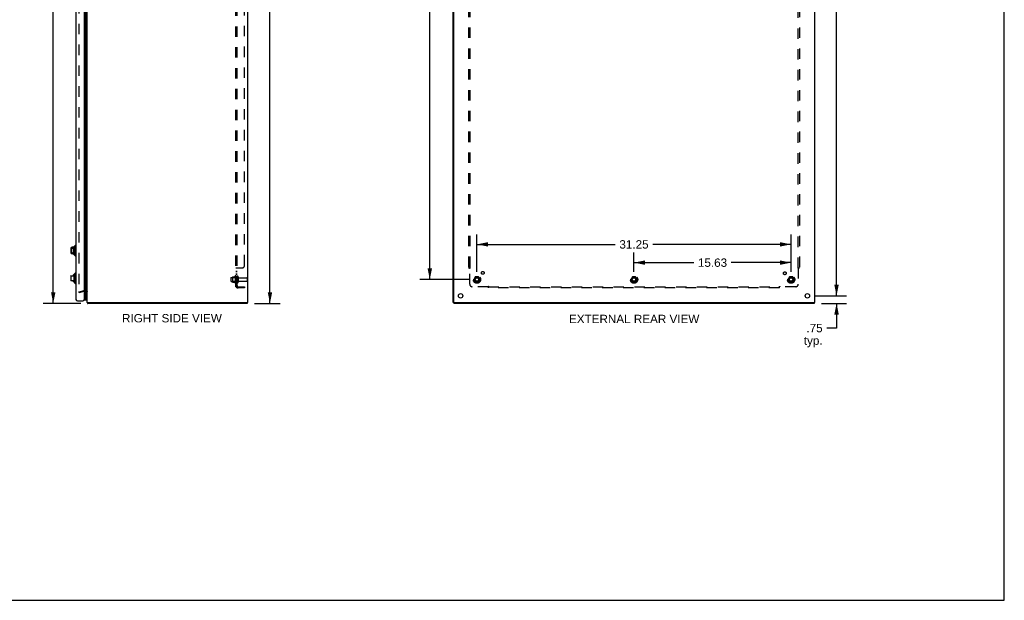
# Model space of a CAD drawing. Header units: inches. Extents: x 0 to 188, y 0 to 122.
# Tile 101 of 102: x 90 to 188, y 0 to 58. Entities that reach past the tile are written whole.
import ezdxf

# ---------------------------------------------------------------- set-up
doc = ezdxf.new("R2010")
doc.units = ezdxf.units.IN
doc.header["$LTSCALE"] = 10.363855
doc.header["$MEASUREMENT"] = 0
doc.linetypes.add('HIDDEN', pattern=[0.2, 0.1, -0.1])
doc.layers.get('0').update_dxf_attribs({"linetype": 'CONTINUOUS'})
for name, color, linetype in [('DEFAULT_2', 8, 'HIDDEN'), ('DIMENSIONS', 7, 'CONTINUOUS'), ('DOOR_ASSEMBLY', 7, 'CONTINUOUS'), ('SUBPANEL', 7, 'CONTINUOUS')]:
    doc.layers.add(name, color=color, linetype=linetype)
doc.styles.get("Standard").update_dxf_attribs({"font": 'arial.ttf'})
doc.dimstyles.new('DIMSTYLE_1', dxfattribs={"dimtxt": 0.831325, "dimasz": 1.108434, "dimexe": 0.09, "dimexo": 0.07, "dimgap": 0.0375, "dimtad": 0, "dimtih": 1, "dimtoh": 1, "dimzin": 4, "dimdsep": 46, "dimtxsty": 'Standard', "dimblk": '_FILLED', "dimblk1": '_FILLED', "dimblk2": '_FILLED', "dimcen": 0.09, "dimazin": 1, "dimtfac": 1, "dimtdec": 3, "dimtofl": 0, "dimtmove": 0, "dimatfit": 3, "dimldrblk": '_FILLED', "dimfxl": 0, "dimtolj": 1, "dimtzin": 4, "dimarcsym": 0})

# ---------------------------------------------------------------- blocks, each defined once
blk = doc.blocks.new('_FILLED')
at = {"color": 0, "linetype": 'ByBlock'}
blk.add_solid([(0, 0), (-1, 0.2), (-1, -0.2)], dxfattribs=at)
blk = doc.blocks.new('*D1')
at = {"layer": 'DIMENSIONS', "color": 2, "linetype": 'Continuous'}
for p, q in [((96.476, 89.553), (92.809, 89.553)), ((93.807, 89.553), (93.807, 60.384)), ((93.807, 29.551), (93.807, 58.721)), ((96.537, 29.551), (92.809, 29.551))]:
    blk.add_line(p, q, dxfattribs=at)
at = {"layer": 'DIMENSIONS', "color": 2, "linetype": 'Continuous', "xscale": 1.1084337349, "yscale": 1.1084337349, "zscale": 1.1084337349}
for p, rotation in [((93.807, 89.553), 90), ((93.807, 29.551), 270)]:
    blk.add_blockref('_FILLED', p, dxfattribs=dict(at, rotation=rotation))
at = {"layer": 'DIMENSIONS', "color": 2, "linetype": 'Continuous', "insert": (93.807, 59.968), "char_height": 0.8313, "width": 2.905, "attachment_point": 2, "line_spacing_factor": 0.9}
blk.add_mtext('60.00', dxfattribs=at)
blk = doc.blocks.new('*D7')
at = {"layer": 'DIMENSIONS', "color": 2, "linetype": 'Continuous'}
for p, q in [((135.964, 32.702), (135.964, 36.418)), ((167.214, 32.702), (167.214, 36.418)), ((135.964, 35.42), (149.721, 35.42)), ((167.214, 35.42), (153.457, 35.42))]:
    blk.add_line(p, q, dxfattribs=at)
at = {"layer": 'DIMENSIONS', "color": 2, "linetype": 'Continuous', "xscale": 1.1084337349, "yscale": 1.1084337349, "zscale": 1.1084337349, "rotation": 180}
blk.add_blockref('_FILLED', (135.964, 35.42), dxfattribs=at)
at = {"layer": 'DIMENSIONS', "color": 2, "linetype": 'Continuous', "xscale": 1.1084337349, "yscale": 1.1084337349, "zscale": 1.1084337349}
blk.add_blockref('_FILLED', (167.214, 35.42), dxfattribs=at)
at = {"layer": 'DIMENSIONS', "color": 2, "linetype": 'Continuous', "insert": (151.589, 35.836), "char_height": 0.8313, "width": 2.905, "attachment_point": 2, "line_spacing_factor": 0.9}
blk.add_mtext('31.25', dxfattribs=at)
blk = doc.blocks.new('*D8')
at = {"layer": 'DIMENSIONS', "color": 2, "linetype": 'Continuous'}
for p, q in [((151.589, 32.702), (151.589, 34.6)), ((167.214, 32.702), (167.214, 34.6)), ((151.589, 33.603), (157.533, 33.603)), ((167.214, 33.603), (161.27, 33.603))]:
    blk.add_line(p, q, dxfattribs=at)
at = {"layer": 'DIMENSIONS', "color": 2, "linetype": 'Continuous', "xscale": 1.1084337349, "yscale": 1.1084337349, "zscale": 1.1084337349, "rotation": 180}
blk.add_blockref('_FILLED', (151.589, 33.603), dxfattribs=at)
at = {"layer": 'DIMENSIONS', "color": 2, "linetype": 'Continuous', "xscale": 1.1084337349, "yscale": 1.1084337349, "zscale": 1.1084337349}
blk.add_blockref('_FILLED', (167.214, 33.603), dxfattribs=at)
at = {"layer": 'DIMENSIONS', "color": 2, "linetype": 'Continuous', "insert": (159.401, 34.018), "char_height": 0.8313, "width": 2.905, "attachment_point": 2, "line_spacing_factor": 0.9}
blk.add_mtext('15.63', dxfattribs=at)
blk = doc.blocks.new('*D9')
at = {"layer": 'DIMENSIONS', "color": 2, "linetype": 'Continuous'}
for p, q in [((135.188, 87.176), (130.273, 87.176)), ((131.271, 87.176), (131.271, 60.383)), ((131.271, 31.926), (131.271, 58.72)), ((135.188, 31.926), (130.273, 31.926))]:
    blk.add_line(p, q, dxfattribs=at)
at = {"layer": 'DIMENSIONS', "color": 2, "linetype": 'Continuous', "xscale": 1.1084337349, "yscale": 1.1084337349, "zscale": 1.1084337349}
for p, rotation in [((131.271, 87.176), 90), ((131.271, 31.926), 270)]:
    blk.add_blockref('_FILLED', p, dxfattribs=dict(at, rotation=rotation))
at = {"layer": 'DIMENSIONS', "color": 2, "linetype": 'Continuous', "insert": (131.271, 59.967), "char_height": 0.8313, "width": 2.905, "attachment_point": 2, "line_spacing_factor": 0.9}
blk.add_mtext('55.25', dxfattribs=at)
blk = doc.blocks.new('*D11')
at = {"layer": 'DIMENSIONS', "color": 2, "linetype": 'Continuous'}
for p, q in [((171.743, 30.301), (171.743, 32.518)), ((169.615, 30.301), (172.741, 30.301)), ((170.242, 29.551), (172.741, 29.551)), ((171.743, 29.551), (171.743, 27.09)), ((171.743, 27.09), (170.773, 27.09))]:
    blk.add_line(p, q, dxfattribs=at)
at = {"layer": 'DIMENSIONS', "color": 2, "linetype": 'Continuous', "xscale": 1.1084337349, "yscale": 1.1084337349, "zscale": 1.1084337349}
for p, rotation in [((171.743, 30.301), 270), ((171.743, 29.551), 90)]:
    blk.add_blockref('_FILLED', p, dxfattribs=dict(at, rotation=rotation))
at = {"layer": 'DIMENSIONS', "color": 2, "linetype": 'Continuous', "insert": (170.358, 27.506), "char_height": 0.8313, "width": 1.86971, "attachment_point": 3, "line_spacing_factor": 0.9}
blk.add_mtext('.75\\Ptyp.', dxfattribs=at)
blk = doc.blocks.new('*D15')
at = {"layer": 'DIMENSIONS', "color": 2, "linetype": 'Continuous'}
for p, q in [((113.85, 93.793), (116.37, 93.793)), ((115.373, 93.793), (115.373, 62.503)), ((115.373, 29.551), (115.373, 60.841)), ((113.822, 29.551), (116.37, 29.551))]:
    blk.add_line(p, q, dxfattribs=at)
at = {"layer": 'DIMENSIONS', "color": 2, "linetype": 'Continuous', "xscale": 1.1084337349, "yscale": 1.1084337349, "zscale": 1.1084337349}
for p, rotation in [((115.373, 93.793), 90), ((115.373, 29.551), 270)]:
    blk.add_blockref('_FILLED', p, dxfattribs=dict(at, rotation=rotation))
at = {"layer": 'DIMENSIONS', "color": 2, "linetype": 'Continuous', "insert": (115.373, 62.088), "char_height": 0.8313, "width": 2.905, "attachment_point": 2, "line_spacing_factor": 0.9}
blk.add_mtext('64.24', dxfattribs=at)
blk = doc.blocks.new('*D17')
at = {"layer": 'DIMENSIONS', "color": 2, "linetype": 'Continuous'}
for p, q in [((169.615, 88.801), (172.741, 88.801)), ((171.743, 88.801), (171.743, 60.383)), ((171.743, 30.301), (171.743, 58.72)), ((169.615, 30.301), (172.741, 30.301))]:
    blk.add_line(p, q, dxfattribs=at)
at = {"layer": 'DIMENSIONS', "color": 2, "linetype": 'Continuous', "xscale": 1.1084337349, "yscale": 1.1084337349, "zscale": 1.1084337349}
for p, rotation in [((171.743, 88.801), 90), ((171.743, 30.301), 270)]:
    blk.add_blockref('_FILLED', p, dxfattribs=dict(at, rotation=rotation))
at = {"layer": 'DIMENSIONS', "color": 2, "linetype": 'Continuous', "insert": (171.743, 59.967), "char_height": 0.8313, "width": 2.905, "attachment_point": 2, "line_spacing_factor": 0.9}
blk.add_mtext('58.50', dxfattribs=at)

msp = doc.modelspace()

# ---------------------------------------------------------------- linework, layer by layer
at = {"color": 7, "linetype": 'Continuous'}
for p, q in [((188.434, 0), (188.434, 121.928)), ((113.101, 29.626), (113.106, 29.626)), ((113.107, 29.626), (113.17, 29.626)), ((113.107, 29.626), (113.107, 29.551)), ((133.664, 29.626), (133.589, 29.626)), ((133.652, 29.626), (133.652, 29.551)), ((133.664, 29.666), (133.664, 29.626)), ((133.669, 29.626), (133.695, 29.626)), ((169.526, 29.626), (169.526, 29.551)), ((0, 0), (188.434, 0))]:
    msp.add_line(p, q, dxfattribs=at)
at = {"color": 3, "linetype": 'Continuous'}
for p, q in [((113.134, 93.692), (113.134, 29.666)), ((113.17, 29.626), (113.17, 93.721)), ((133.589, 29.626), (133.589, 93.722)), ((133.664, 29.666), (133.664, 93.681)), ((169.589, 29.626), (169.589, 93.702)), ((97.17, 29.626), (97.17, 89.47)), ((97.17, 29.626), (113.094, 29.626)), ((113.107, 29.551), (97.233, 29.551)), ((169.526, 29.551), (133.652, 29.551)), ((133.704, 29.626), (169.589, 29.626))]:
    msp.add_line(p, q, dxfattribs=at)
for points in [[(97.211, 29.594), (97.213, 29.593), (97.214, 29.592), (97.215, 29.59), (97.216, 29.588), (97.217, 29.585), (97.218, 29.583), (97.219, 29.58), (97.219, 29.578), (97.22, 29.575), (97.221, 29.573), (97.222, 29.568)], [(97.222, 29.568), (97.223, 29.566), (97.223, 29.564), (97.224, 29.562), (97.225, 29.56), (97.225, 29.558), (97.226, 29.557), (97.227, 29.555), (97.228, 29.554), (97.228, 29.553), (97.229, 29.553), (97.23, 29.552), (97.231, 29.552), (97.232, 29.551), (97.233, 29.551)]]:
    msp.add_lwpolyline(points, dxfattribs=at)
for centre in [(134.339, 30.301), (168.839, 30.301)]:
    msp.add_circle(centre, 0.219, dxfattribs=at)
for centre, radius, start, end in [((97.315, 29.696), 0.145, 208.86845, 224.60138), ((113.094, 29.666), 0.04, 270, 360), ((133.704, 29.666), 0.04, 180, 270)]:
    msp.add_arc(centre, radius, start, end, dxfattribs=at)
at = {"layer": 'DEFAULT_2', "color": 8, "linetype": 'HIDDEN'}
for p, q in [((96.357, 88.46), (96.357, 30.642)), ((111.47, 32.079), (111.47, 31.773)), ((111.5, 32.109), (112.095, 32.109)), ((111.5, 31.743), (112.095, 31.743)), ((111.634, 32.182), (111.634, 31.671)), ((111.654, 32.11), (111.634, 32.13)), ((111.654, 31.743), (111.634, 31.723)), ((111.644, 32.204), (111.872, 32.204)), ((111.644, 31.649), (111.872, 31.649)), ((111.95, 32.11), (111.654, 32.11)), ((111.654, 32.11), (111.654, 31.743)), ((111.95, 31.743), (111.654, 31.743)), ((111.9, 32.282), (111.9, 31.57)), ((111.95, 32.11), (111.97, 32.13)), ((111.95, 32.11), (111.95, 31.743)), ((111.95, 31.743), (111.97, 31.723)), ((111.97, 32.26), (111.97, 31.592)), ((112.095, 32.191), (112.095, 31.662)), ((112.201, 32.191), (112.201, 31.662)), ((112.263, 32.092), (113.065, 32.092)), ((112.263, 31.76), (113.065, 31.76)), ((113.095, 32.062), (113.095, 31.79)), ((135.801, 32.199), (135.646, 31.931)), ((135.646, 31.921), (135.801, 31.654)), ((136.118, 32.204), (135.809, 32.204)), ((136.118, 31.649), (135.809, 31.649)), ((136.281, 31.931), (136.127, 32.199)), ((136.127, 31.654), (136.281, 31.921)), ((151.426, 32.199), (151.271, 31.931)), ((151.271, 31.921), (151.426, 31.654)), ((151.743, 32.204), (151.434, 32.204)), ((151.743, 31.649), (151.434, 31.649)), ((151.906, 31.931), (151.752, 32.199)), ((151.752, 31.654), (151.906, 31.921)), ((167.051, 32.199), (166.896, 31.931)), ((166.896, 31.921), (167.051, 31.654)), ((167.368, 32.204), (167.059, 32.204)), ((167.368, 31.649), (167.059, 31.649)), ((167.531, 31.931), (167.377, 32.199)), ((167.377, 31.654), (167.531, 31.921)), ((96.357, 30.694), (96.741, 30.797)), ((96.376, 30.622), (96.357, 30.694)), ((96.376, 30.622), (96.761, 30.725)), ((96.771, 30.801), (97.1, 30.801)), ((97.1, 30.726), (96.771, 30.726))]:
    msp.add_line(p, q, dxfattribs=at)
for points in [[(96.357, 30.642), (96.357, 30.64), (96.358, 30.639), (96.358, 30.637), (96.359, 30.635)], [(96.372, 30.627), (96.37, 30.628), (96.368, 30.628), (96.366, 30.629), (96.364, 30.63), (96.363, 30.631), (96.361, 30.632), (96.36, 30.633), (96.359, 30.635)], [(96.375, 30.628), (96.373, 30.628), (96.372, 30.627)]]:
    msp.add_lwpolyline(points, dxfattribs=at)
for centre, radius in [((135.964, 31.926), 0.372), ((135.964, 31.926), 0.356), ((135.964, 31.926), 0.318), ((135.964, 31.926), 0.204), ((135.964, 31.926), 0.183), ((135.964, 31.926), 0.183), ((135.964, 31.926), 0.166), ((151.589, 31.926), 0.372), ((151.589, 31.926), 0.356), ((151.589, 31.926), 0.318), ((151.589, 31.926), 0.204), ((151.589, 31.926), 0.183), ((151.589, 31.926), 0.183), ((151.589, 31.926), 0.166), ((167.214, 31.926), 0.372), ((167.214, 31.926), 0.356), ((167.214, 31.926), 0.318), ((167.214, 31.926), 0.204), ((167.214, 31.926), 0.183), ((167.214, 31.926), 0.183), ((167.214, 31.926), 0.166)]:
    msp.add_circle(centre, radius, dxfattribs=at)
for centre, radius, start, end in [((111.5, 32.079), 0.03, 90, 180), ((111.5, 31.773), 0.03, 180, 270), ((111.644, 32.194), 0.01, 90, 174.80617), ((111.775, 32.182), 0.141, 174.79195, 180), ((111.775, 31.671), 0.141, 180, 185.20805), ((111.644, 31.659), 0.01, 185.19383, 270), ((111.853, 32.214), 0.01, 270, 336.03207), ((111.853, 31.639), 0.01, 23.96793, 90), ((112.5, 31.926), 0.698, 149.33687, 156.03207), ((112.5, 31.926), 0.698, 203.96793, 210.66313), ((111.931, 32.26), 0.0384, 0, 145.55034), ((111.931, 31.592), 0.0384, 214.44966, 360), ((112.148, 32.191), 0.053, 0, 180), ((112.148, 31.662), 0.053, 180, 360), ((112.263, 32.155), 0.0625, 180, 270), ((112.263, 31.698), 0.0625, 90, 180), ((113.065, 32.062), 0.03, 0, 90), ((113.065, 31.79), 0.03, 270, 360), ((135.655, 31.926), 0.01, 150.01268, 209.98829), ((135.809, 32.194), 0.01, 90.01235, 149.98915), ((135.809, 31.659), 0.01, 210.01204, 269.98872), ((136.118, 32.194), 0.01, 30.01204, 89.98872), ((136.118, 31.659), 0.01, 270.01235, 329.98915), ((136.273, 31.926), 0.01, 330.01268, 29.98829), ((151.28, 31.926), 0.01, 150.01268, 209.98829), ((151.434, 32.194), 0.01, 90.01235, 149.98915), ((151.434, 31.659), 0.01, 210.01204, 269.98872), ((151.743, 32.194), 0.01, 30.01204, 89.98872), ((151.743, 31.659), 0.01, 270.01235, 329.98915), ((151.898, 31.926), 0.01, 330.01268, 29.98829), ((166.905, 31.926), 0.01, 150.01268, 209.98829), ((167.059, 32.194), 0.01, 90.01235, 149.98915), ((167.059, 31.659), 0.01, 210.01204, 269.98872), ((167.368, 32.194), 0.01, 30.01204, 89.98872), ((167.368, 31.659), 0.01, 270.01235, 329.98915), ((167.523, 31.926), 0.01, 330.01268, 29.98829), ((96.771, 30.686), 0.115, 90, 105), ((96.771, 30.686), 0.04, 90, 105), ((97.1, 30.656), 0.145, 38.75492, 90), ((97.1, 30.656), 0.07, 0, 90)]:
    msp.add_arc(centre, radius, start, end, dxfattribs=at)
at = {"layer": 'DOOR_ASSEMBLY', "color": 3, "linetype": 'Continuous'}
for p, q in [((96.071, 89.166), (96.071, 29.936)), ((96.896, 89.166), (96.896, 29.936)), ((96.206, 29.801), (96.761, 29.801))]:
    msp.add_line(p, q, dxfattribs=at)
at = {"layer": 'DOOR_ASSEMBLY', "color": 7, "linetype": 'Continuous'}
for p, q in [((96.988, 89.188), (96.988, 29.914)), ((97.063, 29.886), (97.063, 89.217)), ((97.106, 89.208), (97.106, 29.895)), ((97.12, 89.201), (97.12, 29.902)), ((97.129, 89.199), (97.129, 29.904)), ((97.141, 89.219), (97.141, 29.883)), ((95.913, 35.254), (96.012, 35.352)), ((96.012, 35.352), (96.071, 35.352)), ((96.012, 35.352), (96.012, 34.25)), ((95.571, 35.018), (95.571, 34.585)), ((95.8, 35.136), (95.689, 35.136)), ((95.787, 35.017), (95.689, 35.017)), ((95.689, 34.586), (95.787, 34.586)), ((95.8, 34.467), (95.689, 34.467)), ((95.787, 35.017), (95.787, 34.586)), ((95.886, 34.417), (95.886, 35.185)), ((95.913, 35.254), (95.913, 34.349)), ((95.913, 34.349), (96.012, 34.25)), ((96.012, 34.25), (96.071, 34.25)), ((95.8, 32.386), (95.787, 32.386)), ((95.787, 32.386), (95.787, 32.307)), ((95.886, 31.667), (95.886, 32.435)), ((95.913, 32.504), (96.012, 32.602)), ((95.913, 32.504), (95.913, 31.599)), ((96.012, 32.602), (96.071, 32.602)), ((96.012, 32.602), (96.012, 31.5)), ((95.571, 32.268), (95.571, 31.835)), ((95.577, 32.307), (95.787, 32.307)), ((95.787, 31.795), (95.577, 31.795)), ((95.787, 31.795), (95.787, 31.717)), ((95.8, 31.717), (95.787, 31.717)), ((95.913, 31.599), (96.012, 31.5)), ((96.012, 31.5), (96.071, 31.5)), ((97.141, 29.883), (97.129, 29.904)), ((97.17, 29.9), (97.141, 29.883))]:
    msp.add_line(p, q, dxfattribs=at)
for points in [[(95.689, 35.017), (95.684, 35.017), (95.68, 35.016), (95.676, 35.016), (95.671, 35.015), (95.667, 35.014), (95.663, 35.012), (95.658, 35.011), (95.654, 35.009), (95.65, 35.007), (95.646, 35.004), (95.641, 35.001), (95.637, 34.998), (95.633, 34.995), (95.629, 34.991), (95.625, 34.987), (95.621, 34.982), (95.617, 34.978), (95.614, 34.972), (95.61, 34.966), (95.606, 34.96), (95.603, 34.954), (95.6, 34.947), (95.597, 34.939), (95.594, 34.932), (95.592, 34.924), (95.589, 34.916), (95.587, 34.907), (95.585, 34.899), (95.584, 34.89), (95.582, 34.881), (95.581, 34.871), (95.58, 34.862), (95.579, 34.852), (95.579, 34.842), (95.578, 34.832), (95.578, 34.822), (95.577, 34.812), (95.577, 34.801), (95.577, 34.791), (95.578, 34.781), (95.578, 34.771), (95.578, 34.761), (95.579, 34.751), (95.58, 34.741), (95.581, 34.732), (95.582, 34.722), (95.584, 34.713), (95.585, 34.704), (95.587, 34.696), (95.589, 34.687), (95.591, 34.679), (95.594, 34.671), (95.597, 34.663), (95.6, 34.656), (95.603, 34.649), (95.606, 34.642), (95.61, 34.636), (95.614, 34.63), (95.617, 34.625), (95.621, 34.62), (95.625, 34.616), (95.629, 34.612), (95.633, 34.608), (95.637, 34.604), (95.641, 34.601), (95.646, 34.598), (95.65, 34.596), (95.654, 34.594), (95.658, 34.592), (95.663, 34.59), (95.667, 34.589), (95.671, 34.588), (95.676, 34.587), (95.68, 34.586), (95.684, 34.586), (95.689, 34.586)], [(97.063, 29.886), (97.055, 29.886), (97.047, 29.887), (97.04, 29.889), (97.032, 29.891), (97.024, 29.893), (97.017, 29.896), (97.009, 29.9), (97.002, 29.904), (96.995, 29.909), (96.988, 29.914)], [(97.12, 29.902), (97.117, 29.9), (97.113, 29.898), (97.11, 29.896), (97.106, 29.895)]]:
    msp.add_lwpolyline(points, dxfattribs=at)
for centre, radius, start, end in [((95.689, 35.018), 0.118, 90, 180), ((95.689, 34.585), 0.118, 180, 270), ((95.8, 35.215), 0.0787, 270, 330), ((95.8, 34.388), 0.0787, 30, 90), ((95.885, 35.165), 0.0197, 89.88541, 150), ((95.885, 34.437), 0.0197, 210, 270.11459), ((95.935, 35.165), 0.0492, 116.11489, 180), ((95.935, 34.437), 0.0492, 180, 243.88511), ((95.8, 32.465), 0.0787, 270, 330), ((95.885, 32.415), 0.0197, 89.88541, 150), ((95.935, 32.415), 0.0492, 116.11489, 180), ((95.689, 32.268), 0.118, 160.52145, 180), ((95.689, 31.835), 0.118, 180, 199.4747), ((95.8, 31.638), 0.0787, 30, 90), ((95.885, 31.687), 0.0197, 210, 270.11459), ((95.935, 31.687), 0.0492, 180, 243.88511), ((96.946, 29.941), 0.05, 185.26172, 327.32819), ((97.074, 29.942), 0.0569, 258.71151, 304.56687), ((97.117, 29.931), 0.03, 276.41204, 293.79784)]:
    msp.add_arc(centre, radius, start, end, dxfattribs=at)
at = {"layer": 'DOOR_ASSEMBLY', "color": 3, "linetype": 'Continuous'}
for centre, start, end in [((96.206, 29.936), 180, 270), ((96.761, 29.936), 270, 360)]:
    msp.add_arc(centre, 0.135, start, end, dxfattribs=at)
at = {"layer": 'DOOR_ASSEMBLY', "color": 7, "linetype": 'Continuous'}
for start_param, end_param in [(-3.608679, -3.143067), (-2.881148, -2.795492)]:
    msp.add_ellipse((97.063, 30.151), major_axis=(0, 0.265), ratio=0.632157, start_param=start_param, end_param=end_param, dxfattribs=at)
at = {"layer": 'SUBPANEL', "color": 8, "linetype": 'HIDDEN'}
for p, q in [((111.97, 31.208), (111.97, 87.895)), ((112.095, 31.208), (112.095, 87.895)), ((112.845, 33.333), (112.845, 85.77)), ((135.12, 86.02), (135.12, 33.083)), ((135.245, 86.02), (135.245, 33.083)), ((167.933, 33.083), (167.933, 86.02)), ((168.058, 86.02), (168.058, 33.083)), ((112.095, 33.047), (111.97, 33.047)), ((112.095, 32.722), (111.97, 32.722)), ((112.095, 32.686), (111.97, 32.686)), ((112.095, 32.441), (111.97, 32.441)), ((112.095, 32.405), (111.97, 32.405)), ((112.016, 33.078), (112.013, 33.076)), ((112.022, 33.081), (112.019, 33.079)), ((112.024, 33.083), (112.595, 33.083)), ((112.095, 33.05), (112.095, 33.049)), ((112.12, 33.083), (112.12, 33.081)), ((135.12, 33.083), (135.286, 33.083)), ((135.226, 33.066), (135.233, 33.059)), ((135.245, 31.458), (135.245, 33.047)), ((167.892, 33.083), (168.058, 33.083)), ((167.933, 33.047), (167.933, 31.458)), ((112.095, 32.176), (111.97, 32.176)), ((112.095, 31.676), (111.97, 31.676)), ((112.095, 31.208), (111.97, 31.208)), ((112.024, 31.169), (112.12, 31.248)), ((112.207, 31.208), (112.845, 31.208)), ((112.845, 31.083), (112.207, 31.083)), ((112.845, 31.208), (112.845, 31.083)), ((137.085, 31.208), (135.495, 31.208)), ((137.12, 31.083), (137.12, 31.248)), ((137.12, 31.208), (166.058, 31.208)), ((166.058, 31.083), (137.12, 31.083)), ((166.058, 31.083), (166.058, 31.248)), ((166.075, 31.189), (166.081, 31.195)), ((167.683, 31.208), (166.093, 31.208))]:
    msp.add_line(p, q, dxfattribs=at)
for points in [[(111.989, 33.066), (111.986, 33.064), (111.983, 33.062), (111.98, 33.061), (111.977, 33.059), (111.975, 33.057), (111.973, 33.055), (111.972, 33.053), (111.971, 33.052), (111.97, 33.05), (111.97, 33.049), (111.97, 33.047)], [(111.97, 33.05), (111.97, 33.049), (111.97, 33.047)], [(111.983, 33.062), (111.98, 33.061), (111.977, 33.059), (111.975, 33.057), (111.973, 33.055), (111.972, 33.053), (111.971, 33.052)], [(111.996, 33.069), (111.992, 33.067), (111.989, 33.066)], [(112.024, 33.083), (112.022, 33.081), (112.019, 33.079), (112.016, 33.078), (112.013, 33.076), (112.01, 33.075), (112.007, 33.073), (112.003, 33.072), (111.996, 33.069)], [(112.109, 33.063), (112.105, 33.06), (112.103, 33.059), (112.101, 33.057), (112.1, 33.056), (112.098, 33.054), (112.097, 33.053), (112.096, 33.051), (112.095, 33.05), (112.095, 33.049), (112.095, 33.047)], [(112.103, 33.059), (112.101, 33.057), (112.1, 33.056), (112.098, 33.054), (112.097, 33.053)], [(112.12, 33.083), (112.12, 33.081), (112.121, 33.079), (112.121, 33.077), (112.12, 33.076), (112.12, 33.074), (112.119, 33.073), (112.118, 33.071), (112.117, 33.07), (112.116, 33.068), (112.114, 33.067), (112.113, 33.065), (112.111, 33.064), (112.109, 33.063)], [(112.114, 33.067), (112.113, 33.065), (112.111, 33.064)], [(112.121, 33.079), (112.121, 33.077), (112.12, 33.076), (112.12, 33.074), (112.119, 33.073), (112.118, 33.071), (112.117, 33.07), (112.116, 33.068)], [(135.207, 33.083), (135.209, 33.081), (135.211, 33.079), (135.213, 33.078), (135.215, 33.076), (135.217, 33.075), (135.218, 33.073), (135.22, 33.072), (135.222, 33.07), (135.223, 33.069), (135.225, 33.067), (135.226, 33.066)], [(135.233, 33.059), (135.235, 33.057), (135.237, 33.055), (135.239, 33.053), (135.24, 33.052), (135.242, 33.05), (135.244, 33.049), (135.245, 33.047)], [(135.264, 33.06), (135.26, 33.057), (135.257, 33.056), (135.255, 33.054), (135.253, 33.053), (135.251, 33.051), (135.249, 33.05), (135.247, 33.049), (135.245, 33.047)], [(135.286, 33.083), (135.285, 33.081), (135.285, 33.079), (135.284, 33.077), (135.283, 33.076), (135.282, 33.074), (135.281, 33.073), (135.279, 33.071), (135.278, 33.07), (135.276, 33.068), (135.274, 33.067), (135.273, 33.065), (135.271, 33.064), (135.269, 33.063), (135.267, 33.061), (135.264, 33.06)], [(167.892, 33.083), (167.892, 33.081), (167.893, 33.079), (167.894, 33.077), (167.895, 33.076), (167.896, 33.074), (167.897, 33.073), (167.899, 33.071), (167.9, 33.07), (167.902, 33.068), (167.903, 33.067), (167.905, 33.065), (167.907, 33.064), (167.909, 33.063), (167.911, 33.061), (167.913, 33.06), (167.918, 33.057)], [(167.918, 33.057), (167.92, 33.056), (167.923, 33.054), (167.925, 33.053), (167.927, 33.051), (167.929, 33.05), (167.931, 33.049), (167.933, 33.047)], [(167.951, 33.066), (167.945, 33.059), (167.943, 33.057), (167.941, 33.055), (167.939, 33.053), (167.937, 33.052), (167.936, 33.05), (167.934, 33.049), (167.933, 33.047)], [(167.971, 33.083), (167.969, 33.081), (167.967, 33.079), (167.965, 33.078), (167.963, 33.076), (167.961, 33.075), (167.959, 33.073), (167.958, 33.072), (167.956, 33.07), (167.954, 33.069), (167.953, 33.067), (167.951, 33.066)], [(111.999, 31.184), (111.992, 31.187), (111.989, 31.189), (111.986, 31.19), (111.983, 31.192), (111.98, 31.193), (111.977, 31.195), (111.975, 31.197), (111.973, 31.199), (111.972, 31.201), (111.971, 31.203), (111.97, 31.204), (111.97, 31.206), (111.97, 31.208)], [(112.024, 31.169), (112.022, 31.171), (112.019, 31.173), (112.016, 31.175), (112.013, 31.177), (112.01, 31.179), (112.007, 31.181), (112.003, 31.183), (111.999, 31.184)], [(112.099, 31.231), (112.099, 31.231), (112.098, 31.23), (112.098, 31.23), (112.098, 31.23), (112.098, 31.23), (112.097, 31.23), (112.097, 31.229), (112.096, 31.229), (112.096, 31.229), (112.095, 31.228), (112.095, 31.228), (112.094, 31.228), (112.093, 31.227), (112.093, 31.227), (112.092, 31.227), (112.092, 31.226), (112.091, 31.226), (112.09, 31.226), (112.09, 31.225), (112.089, 31.225), (112.088, 31.225), (112.088, 31.224), (112.087, 31.224), (112.086, 31.224), (112.085, 31.223), (112.085, 31.223), (112.084, 31.223), (112.083, 31.222), (112.083, 31.222), (112.082, 31.222), (112.081, 31.221), (112.08, 31.221), (112.079, 31.221), (112.079, 31.22), (112.078, 31.22), (112.077, 31.22), (112.076, 31.219), (112.075, 31.219), (112.074, 31.219), (112.073, 31.218), (112.073, 31.218), (112.072, 31.217), (112.071, 31.217), (112.07, 31.217), (112.069, 31.216), (112.068, 31.216), (112.067, 31.216), (112.066, 31.215), (112.065, 31.215), (112.064, 31.215), (112.063, 31.214), (112.062, 31.214), (112.061, 31.214), (112.06, 31.213), (112.058, 31.213), (112.057, 31.213), (112.056, 31.212), (112.055, 31.212), (112.054, 31.212), (112.053, 31.211), (112.052, 31.211), (112.051, 31.211), (112.05, 31.211), (112.049, 31.21), (112.048, 31.21), (112.047, 31.21), (112.046, 31.21), (112.045, 31.209), (112.045, 31.209), (112.044, 31.209), (112.043, 31.209), (112.042, 31.209), (112.041, 31.208), (112.04, 31.208), (112.039, 31.208), (112.038, 31.208), (112.038, 31.208), (112.037, 31.208), (112.036, 31.208), (112.036, 31.208), (112.035, 31.208), (112.035, 31.207), (112.035, 31.207)], [(112.035, 31.207), (112.035, 31.207), (112.035, 31.207), (112.036, 31.207), (112.036, 31.208), (112.036, 31.208), (112.037, 31.208), (112.038, 31.208), (112.038, 31.208)], [(112.035, 31.207), (112.035, 31.207), (112.035, 31.207)], [(112.113, 31.235), (112.109, 31.231), (112.107, 31.229), (112.105, 31.227), (112.103, 31.225), (112.101, 31.222), (112.1, 31.22), (112.098, 31.217), (112.097, 31.215), (112.096, 31.213), (112.095, 31.211), (112.095, 31.209), (112.095, 31.208)], [(112.095, 31.228), (112.095, 31.228), (112.096, 31.228), (112.096, 31.229), (112.096, 31.229), (112.097, 31.229), (112.097, 31.23), (112.098, 31.23), (112.098, 31.23), (112.098, 31.23), (112.098, 31.23), (112.099, 31.231), (112.099, 31.231)], [(112.12, 31.248), (112.12, 31.248), (112.121, 31.247), (112.121, 31.246), (112.12, 31.245), (112.12, 31.244), (112.119, 31.243), (112.118, 31.242), (112.117, 31.24), (112.116, 31.239), (112.114, 31.237), (112.113, 31.235)], [(137.095, 31.222), (137.093, 31.22), (137.092, 31.217), (137.091, 31.215), (137.089, 31.213), (137.088, 31.211), (137.086, 31.209), (137.085, 31.208)], [(137.103, 31.189), (137.097, 31.195), (137.095, 31.197), (137.093, 31.199), (137.091, 31.201), (137.089, 31.203), (137.088, 31.204), (137.086, 31.206), (137.085, 31.208)], [(137.12, 31.248), (137.118, 31.248), (137.117, 31.247), (137.115, 31.246), (137.113, 31.245), (137.112, 31.244), (137.11, 31.243), (137.109, 31.242), (137.107, 31.24), (137.106, 31.239), (137.104, 31.237), (137.103, 31.235), (137.102, 31.233), (137.1, 31.231), (137.099, 31.229), (137.098, 31.227), (137.095, 31.222)], [(137.12, 31.169), (137.119, 31.171), (137.117, 31.173), (137.115, 31.175), (137.114, 31.177), (137.112, 31.179), (137.111, 31.181), (137.109, 31.183), (137.108, 31.184), (137.106, 31.186), (137.105, 31.187), (137.103, 31.189)], [(166.058, 31.248), (166.059, 31.248), (166.061, 31.247), (166.063, 31.246), (166.064, 31.245), (166.066, 31.244), (166.067, 31.243), (166.069, 31.242), (166.07, 31.24), (166.072, 31.239), (166.073, 31.237), (166.075, 31.235), (166.076, 31.233), (166.077, 31.231), (166.079, 31.229), (166.08, 31.227)], [(166.058, 31.169), (166.059, 31.171), (166.061, 31.173), (166.062, 31.175), (166.064, 31.177), (166.065, 31.179), (166.067, 31.181), (166.069, 31.183), (166.07, 31.184), (166.072, 31.186), (166.073, 31.187), (166.075, 31.189)], [(166.08, 31.227), (166.083, 31.222), (166.084, 31.22), (166.086, 31.217), (166.087, 31.215), (166.089, 31.213), (166.09, 31.211), (166.092, 31.209), (166.093, 31.208)], [(166.081, 31.195), (166.083, 31.197), (166.085, 31.199), (166.087, 31.201), (166.088, 31.203), (166.09, 31.204), (166.092, 31.206), (166.093, 31.208)]]:
    msp.add_lwpolyline(points, dxfattribs=at)
for centre, radius in [((136.544, 32.582), 0.141), ((166.595, 32.545), 0.141), ((135.964, 31.926), 0.25), ((151.589, 31.926), 0.25), ((167.214, 31.926), 0.25)]:
    msp.add_circle(centre, radius, dxfattribs=at)
for centre, radius, start, end in [((112.595, 33.333), 0.25, 270, 360), ((135.495, 31.458), 0.25, 180, 270), ((167.683, 31.458), 0.25, 270, 360), ((112.207, 31.32), 0.237, 180, 270), ((112.207, 31.32), 0.112, 180, 270)]:
    msp.add_arc(centre, radius, start, end, dxfattribs=at)

# ---------------------------------------------------------------- texts
at = {"layer": 'DIMENSIONS', "color": 2, "linetype": 'Continuous', "char_height": 0.83133, "attachment_point": 2, "line_spacing_factor": 0.9}
for s, insert, width in [('RIGHT SIDE VIEW', (105.618, 28.488), 9.9141), ('EXTERNAL REAR VIEW', (151.607, 28.415), 12.94272)]:
    msp.add_mtext(s, dxfattribs=dict(at, insert=insert, width=width))

# ---------------------------------------------------------------- dimensions: what is measured, and where the dimension line sits
at = {"layer": 'DIMENSIONS', "color": 2, "linetype": 'Continuous'}
for base, p1, p2, angle, picture, middle in [((115.373, 93.793), (113.752, 29.551), (113.78, 93.793), 90, '*D15', (115.366, 61.667)), ((93.807, 29.551), (96.546, 89.553), (96.607, 29.551), 270, '*D1', (93.8, 59.548)), ((171.743, 30.301), (169.545, 88.801), (169.545, 30.301), 270, '*D17', (171.74, 59.547)), ((131.271, 87.176), (135.258, 31.926), (135.258, 87.176), 90, '*D9', (131.271, 59.547)), ((151.588878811, 33.602513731), (167.213878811, 34.670104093), (151.588878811, 34.670104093), 180, '*D8', (159.436699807, 33.597877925))]:
    dim = msp.add_linear_dim(base=base, p1=p1, p2=p2, angle=angle, dimstyle='DIMSTYLE_1', dxfattribs=at)
    dim.commit()
    dim.dimension.update_dxf_attribs({"geometry": picture, "text_midpoint": middle, "dimtype": 160})
dim = msp.add_linear_dim(base=(167.214, 35.42), p1=(135.964, 32.632), p2=(167.214, 32.632), dimstyle='DIMSTYLE_1', dxfattribs=at)
dim.commit()
dim.dimension.update_dxf_attribs({"geometry": '*D7', "text_midpoint": (151.59, 35.415), "dimtype": 160})
dim = msp.add_linear_dim(base=(171.743, 30.301), p1=(170.172, 29.551), p2=(169.545, 30.301), angle=90, text='<>\\Ptyp.', dimstyle='DIMSTYLE_1', dxfattribs=at)
dim.commit()
dim.dimension.update_dxf_attribs({"geometry": '*D11', "text_midpoint": (169.423, 26.467), "dimtype": 160})

doc.saveas('drawing.dxf')
